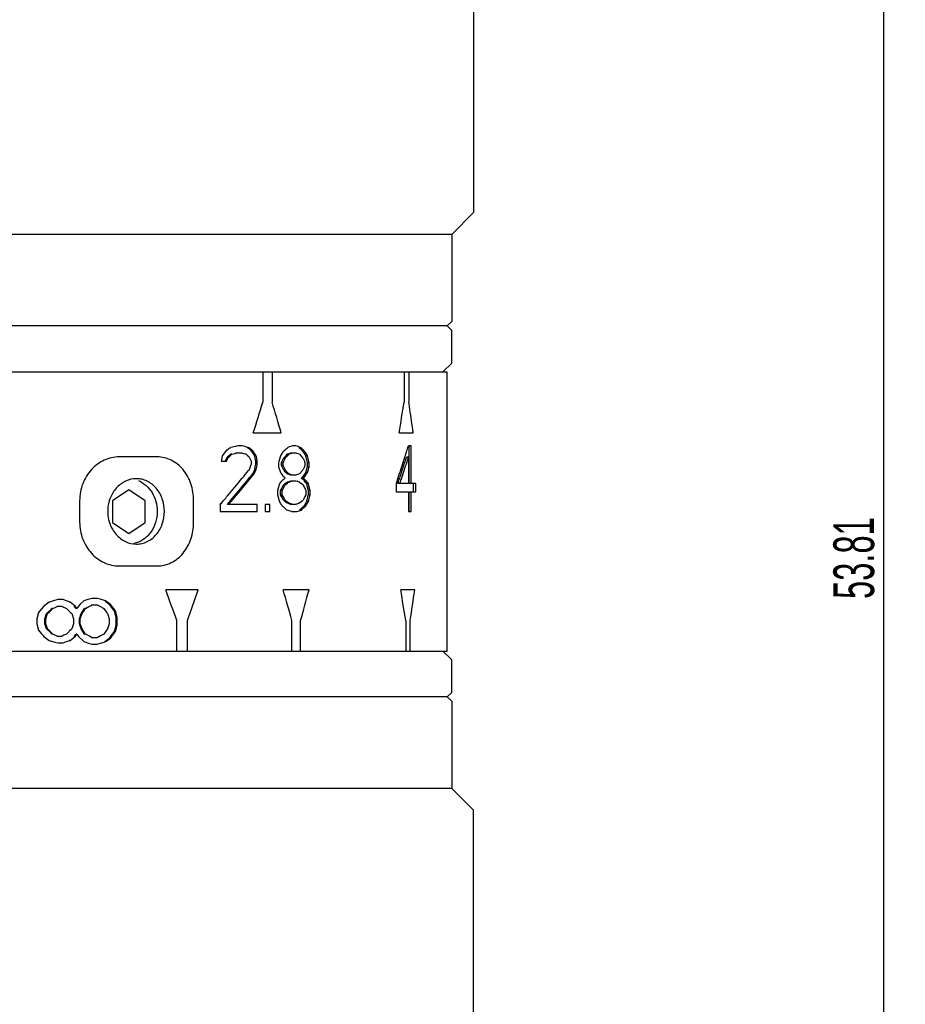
# Model space of a CAD drawing. Header units: millimetres. Extents: x 95 to 411, y 76 to 294.
# Tile 5 of 7: x 168 to 229, y 150 to 218. Entities that reach past the tile are written whole.
import ezdxf

# ---------------------------------------------------------------- set-up
doc = ezdxf.new("R2010")
doc.units = ezdxf.units.MM
doc.header["$LTSCALE"] = 23.1
doc.header["$PDMODE"] = 3
doc.header["$PDSIZE"] = 8
doc.layers.get('0').update_dxf_attribs({"linetype": 'CONTINUOUS'})
doc.layers.get('Defpoints').update_dxf_attribs({"linetype": 'CONTINUOUS'})
doc.layers.add('C7122G-0JG_PBL1', color=7, linetype='CONTINUOUS')
doc.styles.get("Standard").update_dxf_attribs({"font": 'txt', "width": 0.6})
doc.dimstyles.get("Standard").update_dxf_attribs({"dimtxt": 2.8, "dimasz": 3, "dimexe": 1.5, "dimexo": 0.8, "dimtad": 1, "dimdec": 4, "dimdsep": 46, "dimtxsty": 'STANDARD', "dimblk": '_FILLED', "dimblk1": '_FILLED', "dimblk2": '_FILLED', "dimcen": 0.09, "dimadec": 4, "dimazin": 2, "dimtol": 1, "dimtp": 0.0001, "dimtm": 0.0001, "dimtfac": 1, "dimtdec": 4, "dimtofl": 0, "dimtmove": 0, "dimatfit": 3, "dimldrblk": '_FILLED', "dimfxl": 1, "dimtolj": 1, "dimarcsym": 0})

# ---------------------------------------------------------------- blocks, each defined once
blk = doc.blocks.new('_FILLED')
at = {"color": 0, "linetype": 'ByBlock'}
blk.add_solid([(0, 0), (-1, 0.167), (-1, -0.167)], dxfattribs=at)
blk = doc.blocks.new('*D38')
at = {"color": 0, "lineweight": -2, "transparency": 16777216}
for p, q in [((199.101, 261.555), (228.592, 261.555)), ((227.092, 258.555), (227.092, 103.131)), ((199.101, 100.131), (228.592, 100.131))]:
    blk.add_line(p, q, dxfattribs=at)
at = {"layer": 'Defpoints', "color": 0, "transparency": 16777216}
for p in [(198.301, 261.555), (198.301, 100.131), (227.092, 100.131)]:
    blk.add_point(p, dxfattribs=at)
at = {"color": 0, "lineweight": -2, "transparency": 16777216, "xscale": 3, "yscale": 3, "zscale": 3}
for p, rotation in [((227.092, 261.555), 90), ((227.092, 100.131), 270)]:
    blk.add_blockref('_FILLED', p, dxfattribs=dict(at, rotation=rotation))
at = {"color": 0, "transparency": 16777216, "insert": (225.067, 180.843), "char_height": 2.8, "attachment_point": 5, "rotation": 90}
blk.add_mtext('\\A1;53.81', dxfattribs=at)

msp = doc.modelspace()

# ---------------------------------------------------------------- linework, layer by layer
at = {"layer": 'C7122G-0JG_PBL1', "color": 7, "linetype": 'Continuous'}
for p, q in [((198.90104, 240.55503), (198.90104, 204.60303)), ((198.90104, 204.60303), (197.40104, 203.10303)), ((197.40104, 203.10303), (111.90104, 203.10303)), ((197.40104, 203.10303), (197.40104, 197.10303)), ((197.40104, 197.10303), (197.10104, 196.80303)), ((197.10104, 196.80303), (112.20104, 196.80303)), ((197.40104, 196.50303), (197.10104, 196.80303)), ((197.40104, 194.25303), (197.40104, 196.50303)), ((112.20107, 193.65303), (197.07634, 193.65303)), ((184.41377, 193.65303), (184.41377, 191.55303)), ((185.05309, 193.65303), (185.05309, 191.55303)), ((194.12848, 193.65303), (194.12848, 191.55303)), ((194.4526, 193.65303), (194.4526, 191.55303)), ((196.80104, 193.65303), (197.40104, 194.25303)), ((197.07634, 193.65303), (197.07634, 191.55303)), ((197.10104, 174.45303), (197.09758, 193.65303)), ((197.07634, 191.55303), (197.09538, 191.55303)), ((183.76088, 189.45303), (185.67857, 189.45303)), ((193.78637, 189.45303), (194.75858, 189.45303)), ((181.91966, 188.2658), (181.62921, 187.88282)), ((181.96786, 188.29771), (181.91966, 188.2658)), ((182.54155, 188.52112), (182.20796, 188.45729)), ((182.70722, 188.55303), (182.54155, 188.52112)), ((182.98946, 188.55303), (182.70722, 188.55303)), ((183.40862, 188.45729), (183.307, 188.45729)), ((183.491, 188.32963), (183.3531, 188.42537)), ((183.45488, 188.42537), (183.40862, 188.45729)), ((183.5472, 188.36154), (183.45488, 188.42537)), ((183.58262, 188.2658), (183.491, 188.32963)), ((183.68522, 188.2658), (183.5472, 188.36154)), ((183.67399, 188.13814), (183.58262, 188.2658)), ((183.68522, 188.2658), (183.58262, 188.2658)), ((183.77691, 188.13814), (183.68522, 188.2658)), ((185.86688, 188.21792), (185.81351, 188.17005)), ((186.13207, 188.45729), (186.07925, 188.40941)), ((186.2374, 188.4892), (186.13207, 188.45729)), ((186.34229, 188.52112), (186.2374, 188.4892)), ((186.44674, 188.55303), (186.34229, 188.52112)), ((186.69565, 188.55303), (186.44674, 188.55303)), ((186.9396, 188.40941), (186.8889, 188.45729)), ((187.00322, 188.45729), (186.8889, 188.45729)), ((187.03125, 188.43093), (187.00322, 188.45729)), ((194.6206, 188.55303), (194.42628, 188.55303)), ((194.47936, 185.96792), (194.47936, 188.55303)), ((194.6206, 185.96792), (194.6206, 188.55303)), ((177.15144, 187.80303), (174.53523, 187.80303)), ((181.56563, 187.54896), (181.55626, 187.49984)), ((181.60491, 187.75516), (181.56563, 187.54896)), ((181.62921, 187.88282), (181.60491, 187.75516)), ((181.82331, 187.49984), (181.94327, 187.7392)), ((181.91966, 187.49984), (181.99194, 187.64346)), ((181.94327, 187.7392), (181.96722, 187.78707)), ((181.96722, 187.78707), (182.03897, 187.8509)), ((182.06408, 187.78707), (181.96722, 187.78707)), ((181.99194, 187.64346), (182.01483, 187.68899)), ((182.01483, 187.68899), (182.04005, 187.7392)), ((182.03897, 187.8509), (182.14634, 187.94665)), ((182.04005, 187.7392), (182.06408, 187.78707)), ((182.06408, 187.78707), (182.13609, 187.8509)), ((182.13609, 187.8509), (182.24384, 187.94665)), ((182.14634, 187.94665), (182.18206, 187.97856)), ((182.18206, 187.97856), (182.24153, 187.99452)), ((182.27969, 187.97856), (182.18206, 187.97856)), ((182.24384, 187.94665), (182.27969, 187.97856)), ((182.27969, 187.97856), (182.51782, 188.04239)), ((182.51782, 188.04239), (182.63631, 188.07431)), ((182.53742, 188.07431), (182.91911, 188.07431)), ((182.91911, 188.07431), (182.97775, 188.05835)), ((183.26946, 187.97856), (183.35207, 187.90284)), ((183.35207, 187.90284), (183.44332, 187.81899)), ((183.44332, 187.81899), (183.47798, 187.78707)), ((183.47798, 187.78707), (183.5472, 187.64346)), ((183.5472, 187.64346), (183.59327, 187.54771)), ((183.59327, 187.54771), (183.61628, 187.49984)), ((183.95952, 187.88282), (183.85596, 187.88282)), ((183.86729, 187.81899), (183.85596, 187.88282)), ((183.90129, 187.6275), (183.86729, 187.81899)), ((183.92393, 187.49984), (183.90129, 187.6275)), ((183.9709, 187.81899), (183.95952, 187.88282)), ((184.02773, 187.49984), (183.9709, 187.81899)), ((185.57745, 187.72324), (185.51271, 187.48388)), ((185.62052, 187.88282), (185.57745, 187.72324)), ((185.65279, 187.93069), (185.62052, 187.88282)), ((185.71719, 188.02643), (185.65279, 187.93069)), ((185.78144, 188.12218), (185.71719, 188.02643)), ((185.72468, 187.45197), (185.80964, 187.64346)), ((185.81351, 188.17005), (185.78144, 188.12218)), ((185.80964, 187.64346), (185.83084, 187.69133)), ((185.9414, 187.69133), (185.83084, 187.69133)), ((185.85621, 187.49984), (185.92013, 187.64346)), ((185.92013, 187.64346), (185.9414, 187.69133)), ((185.9414, 187.69133), (185.98389, 187.7392)), ((185.95766, 187.83495), (186.04186, 187.93069)), ((186.04186, 187.93069), (186.08386, 187.97856)), ((186.08386, 187.97856), (186.16765, 188.01048)), ((186.19532, 187.97856), (186.08386, 187.97856)), ((186.15317, 187.93069), (186.19532, 187.97856)), ((186.16765, 188.01048), (186.29281, 188.05835)), ((186.29281, 188.05835), (186.33439, 188.07431)), ((186.33439, 188.07431), (186.69565, 188.07431)), ((186.69565, 188.07431), (186.77806, 188.04239)), ((186.94203, 187.97856), (187.06425, 187.83495)), ((187.06425, 187.83495), (187.14539, 187.7392)), ((187.14539, 187.7392), (187.18584, 187.69133)), ((187.18584, 187.69133), (187.20605, 187.64346)), ((187.22143, 188.12218), (187.1914, 188.17005)), ((187.30679, 188.17005), (187.1914, 188.17005)), ((187.20605, 187.64346), (187.2464, 187.54771)), ((187.28136, 188.02643), (187.22143, 188.12218)), ((187.2464, 187.54771), (187.28668, 187.45197)), ((187.37097, 187.88282), (187.28136, 188.02643)), ((187.33692, 188.12218), (187.30679, 188.17005)), ((187.39707, 188.02643), (187.33692, 188.12218)), ((187.48699, 187.88282), (187.37097, 187.88282)), ((187.48987, 187.40409), (187.37097, 187.88282)), ((187.48699, 187.88282), (187.39707, 188.02643)), ((187.60632, 187.40409), (187.48699, 187.88282)), ((194.42628, 187.78707), (194.28573, 187.78707)), ((194.42628, 187.78707), (194.42628, 185.96792)), ((181.55626, 187.49984), (181.91966, 187.49984)), ((183.47798, 186.92537), (183.43371, 186.87079)), ((183.50107, 186.9892), (183.47798, 186.92537)), ((183.57025, 187.18069), (183.50107, 186.9892)), ((183.61628, 187.30835), (183.57025, 187.18069)), ((183.61628, 187.49984), (183.61628, 187.30835)), ((183.71958, 186.63814), (183.83327, 186.8775)), ((183.83327, 186.8775), (183.85596, 186.92537)), ((183.85596, 186.92537), (183.91455, 187.25546)), ((183.95952, 186.92537), (183.85596, 186.92537)), ((183.86834, 186.73388), (183.93675, 186.8775)), ((183.91455, 187.25546), (183.92393, 187.30835)), ((184.02773, 187.49984), (183.92393, 187.49984)), ((183.92393, 187.30835), (183.92393, 187.49984)), ((184.02773, 187.30835), (183.92393, 187.30835)), ((183.93675, 186.8775), (183.95952, 186.92537)), ((183.95952, 186.92537), (183.99364, 187.11686)), ((183.99364, 187.11686), (184.02773, 187.30835)), ((184.02773, 187.30835), (184.02773, 187.49984)), ((185.51271, 187.48388), (185.4911, 187.40409)), ((185.4911, 187.40409), (185.4911, 187.11686)), ((185.4911, 187.11686), (185.51271, 187.05303)), ((185.51271, 187.05303), (185.57745, 186.86154)), ((185.7034, 187.40409), (185.72468, 187.45197)), ((185.81351, 187.40409), (185.7034, 187.40409)), ((185.7034, 187.2126), (185.7034, 187.40409)), ((185.72468, 187.16473), (185.7034, 187.2126)), ((185.81351, 187.2126), (185.7034, 187.2126)), ((185.76719, 187.06899), (185.72468, 187.16473)), ((185.83084, 186.92537), (185.76719, 187.06899)), ((185.81351, 187.40409), (185.85621, 187.49984)), ((185.81351, 187.2126), (185.81351, 187.40409)), ((185.83487, 187.16473), (185.81351, 187.2126)), ((185.87318, 186.8775), (185.83084, 186.92537)), ((185.9414, 186.92537), (185.83084, 186.92537)), ((185.87753, 187.06899), (185.83487, 187.16473)), ((185.95766, 186.78175), (185.87318, 186.8775)), ((185.9414, 186.92537), (185.87753, 187.06899)), ((185.98389, 186.8775), (185.9414, 186.92537)), ((186.06867, 186.78175), (185.98389, 186.8775)), ((187.18584, 186.92537), (187.14539, 186.8775)), ((187.20605, 186.97324), (187.18584, 186.92537)), ((187.2464, 187.06899), (187.20605, 186.97324)), ((187.30679, 187.2126), (187.2464, 187.06899)), ((187.28668, 187.45197), (187.30679, 187.40409)), ((187.30679, 187.40409), (187.30679, 187.2126)), ((187.37097, 186.73388), (187.4701, 187.05303)), ((187.4701, 187.05303), (187.48987, 187.11686)), ((187.48699, 186.73388), (187.54674, 186.92537)), ((187.60632, 187.40409), (187.48987, 187.40409)), ((187.48987, 187.11686), (187.48987, 187.40409)), ((187.60632, 187.11686), (187.48987, 187.11686)), ((187.54674, 186.92537), (187.58648, 187.05303)), ((187.58648, 187.05303), (187.60632, 187.11686)), ((187.60632, 187.11686), (187.60632, 187.40409)), ((183.82266, 186.63814), (183.71958, 186.63814)), ((183.82266, 186.63814), (183.86834, 186.73388)), ((185.57745, 186.86154), (185.62052, 186.73388)), ((185.62052, 186.73388), (185.71719, 186.59026)), ((185.81351, 186.25516), (185.68501, 186.11154)), ((185.71719, 186.59026), (185.78144, 186.49452)), ((185.78144, 186.49452), (185.81351, 186.44665)), ((186.08386, 186.63814), (185.95766, 186.78175)), ((186.19532, 186.63814), (186.06867, 186.78175)), ((186.12579, 186.62218), (186.08386, 186.63814)), ((186.19532, 186.63814), (186.08386, 186.63814)), ((186.69565, 186.54239), (186.33439, 186.54239)), ((186.44674, 186.54239), (186.36322, 186.57431)), ((186.73689, 186.55835), (186.69565, 186.54239)), ((186.81916, 186.59026), (186.73689, 186.55835)), ((186.86018, 186.60622), (186.81916, 186.59026)), ((186.94203, 186.63814), (186.86018, 186.60622)), ((187.02358, 186.73388), (186.94203, 186.63814)), ((187.18584, 186.3509), (187.07088, 186.3509)), ((187.1914, 186.44665), (187.28136, 186.59026)), ((187.30679, 186.44665), (187.1914, 186.44665)), ((187.23143, 186.20729), (187.1914, 186.25516)), ((187.30679, 186.25516), (187.1914, 186.25516)), ((187.28136, 186.59026), (187.34114, 186.68601)), ((187.34696, 186.20729), (187.30679, 186.25516)), ((187.34114, 186.68601), (187.37097, 186.73388)), ((187.48699, 186.73388), (187.37097, 186.73388)), ((187.45706, 186.68601), (187.48699, 186.73388)), ((193.66917, 186.22985), (193.57856, 185.96792)), ((175.20104, 185.53203), (174.07604, 184.78203)), ((176.32604, 184.78203), (175.20104, 185.53203)), ((185.46947, 185.64878), (185.42616, 185.4892)), ((185.53431, 185.88814), (185.46947, 185.64878)), ((185.55589, 185.96792), (185.53431, 185.88814)), ((185.599, 186.0158), (185.55589, 185.96792)), ((185.68501, 186.11154), (185.599, 186.0158)), ((185.63945, 185.4892), (185.67144, 185.55303)), ((185.67144, 185.55303), (185.76719, 185.74452)), ((185.74934, 185.4892), (185.78144, 185.55303)), ((185.76719, 185.74452), (185.83084, 185.87218)), ((185.78144, 185.55303), (185.90949, 185.80835)), ((185.83084, 185.87218), (185.91545, 185.93601)), ((185.9414, 185.87218), (185.83084, 185.87218)), ((185.90949, 185.80835), (185.9414, 185.87218)), ((186.04186, 186.03175), (186.08386, 186.06367)), ((186.08386, 186.06367), (186.16765, 186.09558)), ((186.19532, 186.06367), (186.08386, 186.06367)), ((186.15317, 186.03175), (186.19532, 186.06367)), ((186.16765, 186.09558), (186.29281, 186.14346)), ((186.19532, 186.06367), (186.27941, 186.09558)), ((186.29281, 186.14346), (186.33439, 186.15941)), ((186.33439, 186.15941), (186.69565, 186.15941)), ((186.69565, 186.15941), (186.77806, 186.1275)), ((186.94203, 186.06367), (187.02358, 185.99984)), ((187.14539, 185.90409), (187.18584, 185.87218)), ((187.18584, 185.87218), (187.36702, 185.4892)), ((187.54674, 185.96792), (187.4305, 185.96792)), ((187.4701, 185.80835), (187.4305, 185.96792)), ((187.52936, 185.56899), (187.4701, 185.80835)), ((187.54908, 185.4892), (187.52936, 185.56899)), ((187.58648, 185.80835), (187.54674, 185.96792)), ((187.64595, 185.56899), (187.58648, 185.80835)), ((187.66574, 185.4892), (187.64595, 185.56899)), ((193.57856, 185.96792), (193.57856, 185.39346)), ((194.42628, 185.96792), (193.69891, 185.96792)), ((194.92864, 185.96792), (194.47936, 185.96792)), ((194.78632, 185.39346), (194.78632, 185.96792)), ((194.92864, 185.39346), (194.92864, 185.96792)), ((185.42616, 185.4892), (185.42616, 185.20197)), ((185.42616, 185.20197), (185.44782, 185.12218)), ((185.44782, 185.12218), (185.51271, 184.88282)), ((185.51271, 184.88282), (185.55589, 184.72324)), ((185.74934, 185.4892), (185.63945, 185.4892)), ((185.63945, 185.20197), (185.63945, 185.4892)), ((185.7034, 185.07431), (185.63945, 185.20197)), ((185.74934, 185.20197), (185.63945, 185.20197)), ((185.83084, 184.81899), (185.7034, 185.07431)), ((185.74934, 185.20197), (185.74934, 185.4892)), ((185.81351, 185.07431), (185.74934, 185.20197)), ((185.9414, 184.81899), (185.81351, 185.07431)), ((187.21614, 184.88282), (187.18584, 184.81899)), ((187.30679, 185.07431), (187.21614, 184.88282)), ((187.36702, 185.20197), (187.30679, 185.07431)), ((187.36702, 185.4892), (187.36702, 185.20197)), ((187.4305, 184.72324), (187.5386, 185.15956)), ((187.5386, 185.15956), (187.54908, 185.20197)), ((187.54674, 184.72324), (187.64843, 185.13217)), ((187.66574, 185.4892), (187.54908, 185.4892)), ((187.54908, 185.20197), (187.54908, 185.4892)), ((187.66574, 185.20197), (187.54908, 185.20197)), ((187.64843, 185.13217), (187.66574, 185.20197)), ((187.66574, 185.20197), (187.66574, 185.4892)), ((193.57856, 185.39346), (194.42628, 185.39346)), ((194.42628, 185.39346), (194.42628, 184.05303)), ((194.47936, 185.39346), (194.92864, 185.39346)), ((194.47936, 184.05303), (194.47936, 185.39346)), ((194.6206, 184.05303), (194.6206, 185.39346)), ((171.81837, 184.80303), (171.81837, 183.30303)), ((174.07604, 184.78203), (174.07604, 183.28203)), ((176.32604, 183.28203), (176.32604, 184.78203)), ((179.65378, 183.30303), (179.65378, 184.80303)), ((181.48318, 184.53175), (181.48318, 184.05303)), ((181.72785, 184.81857), (181.68715, 184.77074)), ((184.02773, 184.53175), (181.96722, 184.53175)), ((184.02773, 184.05303), (184.02773, 184.53175)), ((184.90117, 184.53175), (184.56819, 184.53175)), ((184.56819, 184.53175), (184.56819, 184.05303)), ((184.90117, 184.05303), (184.90117, 184.53175)), ((185.71719, 184.48388), (185.74934, 184.43601)), ((185.74934, 184.43601), (185.80283, 184.38814)), ((185.87318, 184.78707), (185.83084, 184.81899)), ((185.9414, 184.81899), (185.83084, 184.81899)), ((185.98389, 184.78707), (185.9414, 184.81899)), ((186.08386, 184.6275), (185.99979, 184.69133)), ((186.02438, 184.18882), (186.06867, 184.14878)), ((186.12579, 184.61154), (186.08386, 184.6275)), ((186.19532, 184.6275), (186.08386, 184.6275)), ((186.19532, 184.6275), (186.11096, 184.69133)), ((186.69565, 184.53175), (186.33439, 184.53175)), ((186.44674, 184.53175), (186.36322, 184.56367)), ((186.73689, 184.54771), (186.69565, 184.53175)), ((186.81916, 184.57963), (186.73689, 184.54771)), ((186.90114, 184.61154), (186.81916, 184.57963)), ((186.94203, 184.6275), (186.90114, 184.61154)), ((187.06425, 184.72324), (186.94203, 184.6275)), ((187.05073, 184.24452), (187.10107, 184.29239)), ((187.06425, 184.14878), (187.11499, 184.19665)), ((187.20141, 184.38814), (187.25141, 184.43601)), ((187.25141, 184.43601), (187.28136, 184.48388)), ((187.36702, 184.43601), (187.25141, 184.43601)), ((187.26654, 184.34026), (187.36702, 184.43601)), ((187.40527, 184.68264), (187.4305, 184.72324)), ((187.54674, 184.72324), (187.4305, 184.72324)), ((187.51689, 184.67537), (187.54674, 184.72324)), ((181.48318, 184.05303), (184.02773, 184.05303)), ((184.56819, 184.05303), (184.90117, 184.05303)), ((186.38412, 184.05303), (186.75748, 184.05303)), ((187.06425, 184.14878), (186.94972, 184.14878)), ((194.42628, 184.05303), (194.6206, 184.05303)), ((174.07604, 183.28203), (175.20104, 182.53203)), ((175.20104, 182.53203), (176.32604, 183.28203)), ((174.53523, 180.30303), (177.15144, 180.30303)), ((172.68293, 178.07156), (172.3915, 177.98406)), ((173.03128, 178.07156), (172.68293, 178.07156)), ((173.22415, 178.01323), (173.03128, 178.07156)), ((179.9769, 178.65303), (177.7447, 178.65303)), ((187.59273, 178.65303), (185.8117, 178.65303)), ((194.85588, 178.65303), (193.90164, 178.65303)), ((169.36381, 177.54656), (169.20394, 177.35334)), ((169.42408, 177.59031), (169.36381, 177.54656)), ((169.54451, 177.67781), (169.42408, 177.59031)), ((169.72491, 177.80906), (169.54451, 177.67781)), ((170.02488, 177.89656), (169.72491, 177.80906)), ((169.96496, 177.37156), (170.08477, 177.42989)), ((170.32397, 177.98406), (170.02488, 177.89656)), ((170.08477, 177.42989), (170.26423, 177.51739)), ((170.26423, 177.51739), (170.32397, 177.54656)), ((170.26859, 177.54656), (170.5626, 177.54656)), ((170.68169, 177.98406), (170.32397, 177.98406)), ((170.5626, 177.54656), (170.91944, 177.37156)), ((170.84026, 177.92573), (170.68169, 177.98406)), ((171.15659, 177.80906), (170.84026, 177.92573)), ((171.15659, 177.80906), (171.09827, 177.80906)), ((171.51118, 177.54656), (171.15659, 177.80906)), ((171.51118, 177.54656), (171.4516, 177.54656)), ((171.56907, 177.37156), (171.4516, 177.54656)), ((171.62907, 177.37156), (171.51118, 177.54656)), ((171.7468, 177.54656), (171.62907, 177.37156)), ((171.86438, 177.66323), (171.7468, 177.54656)), ((172.09905, 177.89656), (171.86438, 177.66323)), ((172.3915, 177.98406), (172.09905, 177.89656)), ((172.21615, 177.37156), (172.44987, 177.50281)), ((172.44987, 177.50281), (172.60531, 177.59031)), ((172.60531, 177.59031), (172.68293, 177.63406)), ((172.61921, 177.63406), (173.03128, 177.63406)), ((173.03128, 177.63406), (173.26267, 177.50281)), ((173.60847, 177.89656), (173.22415, 178.01323)), ((173.26267, 177.50281), (173.41655, 177.41531)), ((173.41655, 177.41531), (173.49338, 177.37156)), ((173.60847, 177.89656), (173.54149, 177.89656)), ((173.76465, 177.72592), (173.59877, 177.85281)), ((173.66596, 177.85281), (173.60847, 177.89656)), ((173.78898, 177.75906), (173.66596, 177.85281)), ((173.88451, 177.63406), (173.76465, 177.72592)), ((173.95271, 177.63406), (173.78898, 177.75906)), ((173.94153, 177.56114), (173.88451, 177.63406)), ((173.95271, 177.63406), (173.88451, 177.63406)), ((174.11231, 177.34239), (173.94153, 177.56114)), ((174.00993, 177.56114), (173.95271, 177.63406)), ((174.16304, 177.36575), (174.00993, 177.56114)), ((169.00149, 177.10906), (168.88046, 176.67156)), ((169.20394, 177.35334), (169.00149, 177.10906)), ((169.4319, 176.67156), (169.55184, 177.02156)), ((169.48431, 176.67156), (169.60468, 177.02156)), ((169.55184, 177.02156), (169.7315, 177.19656)), ((169.60468, 177.02156), (169.55184, 177.02156)), ((169.60468, 177.02156), (169.74317, 177.15595)), ((169.7315, 177.19656), (169.8511, 177.31323)), ((169.74317, 177.15595), (169.905, 177.31323)), ((169.8511, 177.31323), (169.91085, 177.37156)), ((169.905, 177.31323), (169.96496, 177.37156)), ((169.96496, 177.37156), (169.91085, 177.37156)), ((170.91944, 177.37156), (171.10221, 177.19179)), ((171.10221, 177.19179), (171.13245, 177.162)), ((171.13245, 177.162), (171.21578, 177.07989)), ((171.21578, 177.07989), (171.27494, 177.02156)), ((171.27494, 177.02156), (171.39314, 176.67156)), ((171.62907, 177.37156), (171.56907, 177.37156)), ((171.80355, 176.67156), (171.92055, 177.02156)), ((171.86438, 176.67156), (171.98179, 177.02156)), ((171.92055, 177.02156), (171.99232, 177.12902)), ((171.98179, 177.02156), (171.92055, 177.02156)), ((171.98179, 177.02156), (172.0209, 177.07989)), ((171.99232, 177.12902), (172.07631, 177.25489)), ((172.0209, 177.07989), (172.09905, 177.19656)), ((172.07631, 177.25489), (172.15408, 177.37156)), ((172.09905, 177.19656), (172.21615, 177.37156)), ((172.21615, 177.37156), (172.15408, 177.37156)), ((173.49338, 177.37156), (173.53176, 177.31323)), ((173.53176, 177.31323), (173.68511, 177.07989)), ((173.68511, 177.07989), (173.7234, 177.02156)), ((173.7234, 177.02156), (173.83814, 176.67156)), ((174.22595, 177.19656), (174.11231, 177.34239)), ((174.29536, 177.19656), (174.16304, 177.36575)), ((174.29536, 177.19656), (174.22595, 177.19656)), ((174.3394, 176.75906), (174.22595, 177.19656)), ((174.40922, 176.75906), (174.29536, 177.19656)), ((174.40922, 176.75906), (174.3394, 176.75906)), ((174.3394, 176.23406), (174.3394, 176.75906)), ((174.40922, 176.23406), (174.40922, 176.75906)), ((168.88046, 176.67156), (168.88046, 176.32156)), ((168.88046, 176.32156), (169.00149, 175.88406)), ((169.48431, 176.67156), (169.4319, 176.67156)), ((169.4319, 176.32156), (169.4319, 176.67156)), ((169.48431, 176.32156), (169.4319, 176.32156)), ((169.55184, 175.97156), (169.4319, 176.32156)), ((169.48431, 176.32156), (169.48431, 176.67156)), ((169.60468, 175.97156), (169.48431, 176.32156)), ((171.39314, 176.32156), (171.27494, 175.97156)), ((171.39314, 176.67156), (171.39314, 176.32156)), ((171.86438, 176.67156), (171.80355, 176.67156)), ((171.80355, 176.32156), (171.80355, 176.67156)), ((171.86438, 176.32156), (171.80355, 176.32156)), ((171.92055, 175.97156), (171.80355, 176.32156)), ((171.86438, 176.32156), (171.86438, 176.67156)), ((171.98179, 175.97156), (171.86438, 176.32156)), ((173.83814, 176.32156), (173.7234, 175.97156)), ((173.83814, 176.67156), (173.83814, 176.32156)), ((174.22595, 175.79656), (174.3394, 176.23406)), ((174.29536, 175.79656), (174.40922, 176.23406)), ((174.40922, 176.23406), (174.3394, 176.23406)), ((178.49975, 174.45303), (178.49975, 176.55303)), ((179.24393, 174.45303), (179.24393, 176.55303)), ((186.41994, 174.45303), (186.41994, 176.55303)), ((187.01371, 174.45303), (187.01371, 176.55303)), ((194.23781, 176.55303), (194.23781, 174.45303)), ((194.55594, 174.45303), (194.55594, 176.55303)), ((169.00149, 175.88406), (169.20394, 175.63977)), ((169.20394, 175.63977), (169.30351, 175.51948)), ((169.30351, 175.51948), (169.36381, 175.44656)), ((169.36381, 175.44656), (169.63837, 175.24705)), ((169.61176, 175.91323), (169.55184, 175.97156)), ((169.60468, 175.97156), (169.55184, 175.97156)), ((169.66481, 175.91323), (169.60468, 175.97156)), ((169.71788, 175.80984), (169.61176, 175.91323)), ((169.74317, 175.83717), (169.66481, 175.91323)), ((169.91085, 175.62156), (169.71788, 175.80984)), ((169.905, 175.67989), (169.74317, 175.83717)), ((169.96496, 175.62156), (169.905, 175.67989)), ((169.96496, 175.62156), (169.91085, 175.62156)), ((170.32397, 175.44656), (169.96496, 175.62156)), ((170.5626, 175.44656), (170.26859, 175.44656)), ((170.62216, 175.47573), (170.5626, 175.44656)), ((170.74119, 175.53406), (170.62216, 175.47573)), ((170.91944, 175.62156), (170.74119, 175.53406)), ((170.97878, 175.67989), (170.91944, 175.62156)), ((171.09736, 175.79656), (170.97878, 175.67989)), ((171.13245, 175.83112), (171.09736, 175.79656)), ((171.21578, 175.91323), (171.13245, 175.83112)), ((171.27494, 175.97156), (171.21578, 175.91323)), ((171.27494, 175.27156), (171.45218, 175.40281)), ((171.4516, 175.44656), (171.56907, 175.62156)), ((171.51118, 175.44656), (171.4516, 175.44656)), ((171.45218, 175.40281), (171.51118, 175.44656)), ((171.51118, 175.44656), (171.62907, 175.62156)), ((171.62907, 175.62156), (171.56907, 175.62156)), ((171.62907, 175.62156), (171.7468, 175.44656)), ((171.7468, 175.44656), (172.09905, 175.09656)), ((171.95952, 175.91323), (171.92055, 175.97156)), ((171.98179, 175.97156), (171.92055, 175.97156)), ((172.0374, 175.79656), (171.95952, 175.91323)), ((172.0209, 175.91323), (171.98179, 175.97156)), ((172.09905, 175.79656), (172.0209, 175.91323)), ((172.15408, 175.62156), (172.0374, 175.79656)), ((172.21615, 175.62156), (172.09905, 175.79656)), ((172.23179, 175.57781), (172.15408, 175.62156)), ((172.21615, 175.62156), (172.15408, 175.62156)), ((172.29413, 175.57781), (172.21615, 175.62156)), ((172.44987, 175.49031), (172.29413, 175.57781)), ((172.68293, 175.35906), (172.44987, 175.49031)), ((173.03128, 175.35906), (172.61921, 175.35906)), ((173.26267, 175.49031), (173.03128, 175.35906)), ((173.49338, 175.62156), (173.26267, 175.49031)), ((173.57013, 175.73823), (173.49338, 175.62156)), ((173.7234, 175.97156), (173.57013, 175.73823)), ((173.82745, 175.31531), (173.88451, 175.35906)), ((173.83814, 175.27156), (173.95271, 175.35906)), ((173.88451, 175.35906), (174.11231, 175.65073)), ((173.95271, 175.35906), (173.88451, 175.35906)), ((173.95271, 175.35906), (174.12424, 175.57781)), ((174.11231, 175.65073), (174.22595, 175.79656)), ((174.12424, 175.57781), (174.29536, 175.79656)), ((174.29536, 175.79656), (174.22595, 175.79656)), ((169.63837, 175.24705), (169.72491, 175.18406)), ((169.72491, 175.18406), (170.12468, 175.06739)), ((170.12468, 175.06739), (170.32397, 175.00906)), ((170.32397, 175.00906), (170.68169, 175.00906)), ((170.68169, 175.00906), (170.91944, 175.09656)), ((170.91944, 175.09656), (171.07761, 175.15489)), ((171.07761, 175.15489), (171.15659, 175.18406)), ((171.15659, 175.18406), (171.09827, 175.18406)), ((171.15659, 175.18406), (171.27494, 175.27156)), ((172.09905, 175.09656), (172.48875, 174.97989)), ((172.48875, 174.97989), (172.68293, 174.92156)), ((172.68293, 174.92156), (173.03128, 174.92156)), ((173.03128, 174.92156), (173.32041, 175.00906)), ((173.32041, 175.00906), (173.51257, 175.06739)), ((173.51257, 175.06739), (173.60847, 175.09656)), ((173.54149, 175.09656), (173.82745, 175.31531)), ((173.60847, 175.09656), (173.54149, 175.09656)), ((173.60847, 175.09656), (173.83814, 175.27156)), ((112.20112, 174.45303), (197.10104, 174.45303)), ((197.40104, 173.85303), (196.80104, 174.45303)), ((197.40104, 171.60303), (197.40104, 173.85303)), ((197.10104, 171.30303), (112.20104, 171.30303)), ((197.10104, 171.30303), (197.40104, 171.60303)), ((197.10104, 171.30303), (197.40104, 171.00303)), ((197.40104, 171.00303), (197.40104, 165.00303)), ((197.40104, 165.00303), (111.90104, 165.00303)), ((197.40104, 165.00303), (198.90104, 163.50303)), ((198.90104, 110.28303), (198.90104, 163.50303))]:
    msp.add_line(p, q, dxfattribs=at)
for centre, radius, start, end in [((-176.42084, 302.58478), 377.53101, 342.5626889, 342.8964422), ((-157.63252, 88.34315), 357.89063, 16.4104331, 16.7612241), ((-58.76422, 231.67375), 256.05544, 350.5092157, 350.9853144), ((-52.73055, 154.4647), 249.9501, 8.0467629, 8.533228), ((126.9559, 271.3291), 99.60184, 303.5262303, 303.6920674), ((146.82587, 29.2683), 163.33839, 77.0577376, 77.2085566), ((138.21686, 241.27915), 71.31632, 311.9244563, 312.0394541), ((138.69651, 240.74718), 70.60004, 312.0394534, 312.1553586), ((160.78206, 104.76703), 87.70181, 72.6036, 72.8140454), ((143.36311, 142.31507), 63.43184, 46.4826362, 46.6083786), ((143.41969, 142.09028), 63.63509, 46.5839525, 46.7377816), ((143.90987, 142.89067), 62.63795, 46.2923197, 46.4827704), ((144.01732, 142.72177), 62.76563, 46.3936174, 46.5840342), ((129.6004, 208.40073), 67.7962, 342.5958242, 342.9770191), ((145.70484, 51.20753), 141.83588, 74.6422132, 74.7643837), ((87.74533, 119.57713), 117.91065, 35.4013559, 35.553707), ((87.95888, 119.41335), 117.91603, 35.4971813, 35.6497076), ((126.4913, 240.21874), 79.2484, 318.4847144, 318.6232369), ((126.93844, 240.10694), 78.9224, 318.4300041, 318.615553), ((157.43494, 263.88073), 81.16834, 290.7523932, 290.9423033), ((159.52534, 117.79316), 75.35029, 68.6627805, 68.7965729), ((128.33036, 208.80352), 69.12859, 341.8420788, 342.2174952), ((129.64768, 207.75501), 67.78632, 341.7922846, 342.8681362), ((129.914, 207.55566), 67.33882, 342.3877334, 342.9282518), ((128.97335, 208.59728), 68.45335, 342.2175022, 342.5958229), ((96.93671, 257.07702), 111.40308, 320.573957, 320.9351127), ((131.80634, 233.68739), 72.48155, 319.6241054, 319.7729644), ((127.66949, 209.02027), 69.8241, 341.4696033, 341.8420766), ((129.0214, 207.83904), 68.27532, 341.8530261, 342.3877206), ((93.05329, 260.27322), 116.43265, 319.805985, 320.5726773), ((100.59426, 254.05724), 107.02875, 320.592181, 320.9560877), ((100.75482, 254.24953), 107.1054, 320.4926624, 320.8568249), ((144.55451, 131.20247), 68.95088, 53.1131049, 53.2458583), ((144.55451, 241.49933), 68.95088, 306.7541417, 306.8868951), ((157.48064, 111.41602), 80.47677, 68.9897395, 69.1487501), ((157.27042, 110.303), 81.63151, 69.1212351, 69.2473061), ((150.25355, 232.81796), 59.28493, 308.3909048, 308.5396608), ((150.25355, 139.88384), 59.28493, 51.4603392, 51.6090952), ((150.33898, 233.02015), 59.46184, 308.2922227, 308.4408588), ((150.33898, 139.68166), 59.46184, 51.5591412, 51.7077773), ((133.35055, 141.19319), 70.20981, 39.6225765, 39.8766389), ((108.41865, 236.13987), 93.23495, 327.7923486, 327.9660294), ((133.50092, 141.06278), 70.2668, 39.7222375, 39.9764623), ((126.85485, 209.29372), 70.68341, 340.955755, 341.4692979), ((127.85794, 208.2222), 69.50026, 341.3247217, 341.5883594), ((128.32988, 208.0651), 69.00286, 341.5883597, 341.8534901), ((128.18224, 208.23809), 69.32933, 341.2631109, 341.5274935), ((128.65477, 208.08023), 68.83113, 341.5274937, 341.7933786), ((94.848, 259.14902), 114.77971, 319.4515284, 320.4814899), ((95.48584, 258.27374), 113.65254, 319.7202347, 320.5846921), ((145.3971, 239.56218), 67.21237, 307.0736215, 307.2088002), ((145.28743, 240.0446), 67.73032, 306.8865865, 307.1108986), ((157.59829, 261.53784), 80.71023, 290.8154607, 290.9426014), ((159.52534, 115.87826), 75.35029, 68.6627805, 68.7965729), ((149.66856, 138.35299), 60.54436, 51.757022, 51.9036378), ((88.52503, 264.08155), 122.34944, 319.6209832, 319.8122608), ((176.26726, 184.053), 2.51982, 177.1416704, 179.9991902), ((86.74605, 265.59479), 124.68496, 319.4476255, 319.5920062), ((91.93087, 261.2795), 118.30791, 319.5554453, 319.7227904), ((98.63625, 125.97497), 104.91131, 33.8968055, 34.0544419), ((137.92731, 130.94723), 71.74953, 48.0296827, 48.1441391), ((145.21583, 130.88947), 67.51275, 52.8364131, 52.97113), ((138.42883, 131.50478), 70.99961, 47.9048743, 48.0296999), ((145.28725, 130.64607), 67.73083, 52.9340047, 53.068591), ((157.48064, 109.40538), 80.47677, 68.9897395, 69.1487501), ((157.27042, 108.29236), 81.63151, 69.1212351, 69.2473061), ((143.40708, 230.18719), 63.36795, 313.4041213, 313.5299613), ((149.83694, 232.12416), 60.27205, 308.1450664, 308.2921847), ((144.06198, 229.49855), 62.41762, 313.5932471, 313.7205587), ((143.84256, 230.01114), 63.01961, 313.3655318, 313.5553583), ((108.59817, 233.67415), 92.79401, 327.9876667, 328.1322874), ((108.74316, 233.83003), 92.85193, 327.8616489, 328.0359133), ((158.38627, 92.37565), 95.8573, 73.0175694, 73.2146145), ((161.01588, 267.06965), 86.91599, 287.2275009, 287.4393473), ((-287.45299, 10.20704), 494.75544, 19.6466586, 19.9050936), ((-255.31762, 329.40807), 460.66083, 340.6209102, 340.8975557), ((-147.22487, 81.05416), 347.04307, 15.9726662, 16.3336205), ((-131.58404, 265.52783), 330.78851, 344.3965456, 344.7738598), ((-57.70771, 137.29832), 254.98524, 8.8558432, 9.3337273), ((-51.8104, 212.81323), 249.02043, 351.627318, 352.1154009)]:
    msp.add_arc(centre, radius, start, end, dxfattribs=at)
for points, knots in [([(174.53523, 187.80303), (174.36057, 187.80303), (174.00729, 187.76377), (173.49841, 187.5915), (173.02657, 187.31232), (172.46827, 186.80879), (171.9587, 185.97125), (171.81837, 185.19325), (171.81837, 184.80303)], [0, 0, 0, 0, 0.11722385, 0.2363482, 0.35804354, 0.48255959, 0.73809651, 1, 1, 1, 1]), ([(179.65378, 184.80303), (179.65378, 185.19188), (179.53423, 185.9568), (179.08195, 186.80147), (178.56924, 187.31097), (178.13209, 187.5916), (177.65307, 187.76443), (177.31784, 187.80303), (177.15144, 187.80303)], [0, 0, 0, 0, 0.2698601, 0.52694966, 0.64950659, 0.76826394, 0.88452212, 1, 1, 1, 1]), ([(175.72604, 186.30303), (175.46988, 186.30303), (174.93962, 186.17878), (174.51278, 185.84657), (174.33461, 185.64563)], [0, 0, 0, 0, 0.48818178, 1, 1, 1, 1]), ([(177.64455, 184.05303), (177.64455, 184.34406), (177.55175, 184.91885), (177.20346, 185.55071), (176.81093, 185.93242), (176.47592, 186.14356), (176.10944, 186.27382), (175.85322, 186.30303), (175.72604, 186.30303)], [0, 0, 0, 0, 0.26690315, 0.52307794, 0.64614819, 0.76589739, 0.88336881, 1, 1, 1, 1]), ([(174.33461, 185.64563), (174.16017, 185.4489), (173.87744, 184.98183), (173.76408, 184.44922), (173.75057, 184.17865)], [0, 0, 0, 0, 0.49252862, 1, 1, 1, 1]), ([(175.86747, 186.16727), (176.05654, 186.08781), (176.41674, 185.85645), (176.82872, 185.35241), (177.09008, 184.73288), (177.1496, 184.2805), (177.1496, 184.05303)], [0, 0, 0, 0, 0.23594207, 0.48221526, 0.73830732, 1, 1, 1, 1]), ([(173.74744, 184.05303), (173.74744, 183.86455), (173.78959, 183.4888), (173.91538, 183.13202), (173.99743, 182.96502)], [0, 0, 0, 0, 0.50321025, 1, 1, 1, 1]), ([(177.1496, 184.05303), (177.1496, 183.79354), (177.07244, 183.27835), (176.73459, 182.59221), (176.21034, 182.07372), (175.76472, 181.88308), (175.53941, 181.83721)], [0, 0, 0, 0, 0.26418326, 0.52094722, 0.76590869, 1, 1, 1, 1]), ([(175.72604, 181.80303), (175.85322, 181.80303), (176.10944, 181.83224), (176.47592, 181.9625), (176.81093, 182.17364), (177.20346, 182.55536), (177.55175, 183.18721), (177.64455, 183.762), (177.64455, 184.05303)], [0, 0, 0, 0, 0.11663122, 0.23410266, 0.35385188, 0.47692216, 0.73309701, 1, 1, 1, 1]), ([(171.81837, 183.30303), (171.81837, 182.91281), (171.9587, 182.13481), (172.46827, 181.29728), (173.02657, 180.79374), (173.49841, 180.51456), (174.00729, 180.34229), (174.36057, 180.30303), (174.53523, 180.30303)], [0, 0, 0, 0, 0.26190349, 0.51744041, 0.64195646, 0.7636518, 0.88277615, 1, 1, 1, 1]), ([(173.99743, 182.96502), (174.02006, 182.91897), (174.11525, 182.74014), (174.23411, 182.5738), (174.33444, 182.46062)], [0, 0, 0, 0, 0.25328275, 1, 1, 1, 1]), ([(177.15144, 180.30303), (177.31784, 180.30303), (177.65307, 180.34163), (178.13209, 180.51446), (178.56924, 180.79509), (179.08195, 181.30459), (179.53423, 182.14926), (179.65378, 182.91418), (179.65378, 183.30303)], [0, 0, 0, 0, 0.11547788, 0.23173606, 0.35049341, 0.47305034, 0.7301399, 1, 1, 1, 1]), ([(174.33444, 182.46062), (174.51262, 182.25962), (174.9395, 181.92732), (175.46985, 181.80303), (175.72604, 181.80303)], [0, 0, 0, 0, 0.51182059, 1, 1, 1, 1])]:
    msp.add_open_spline(points, degree=3, knots=knots, dxfattribs=at)

# ---------------------------------------------------------------- dimensions: what is measured, and where the dimension line sits
dim = msp.add_linear_dim(base=(227.09229, 100.13103), p1=(198.30104, 261.55503), p2=(198.30104, 100.13103), angle=90, text='53.81', dimstyle='STANDARD')
dim.commit()
dim.dimension.update_dxf_attribs({"geometry": '*D38', "text_midpoint": (225.06729, 180.84303)})

doc.saveas('drawing.dxf')
